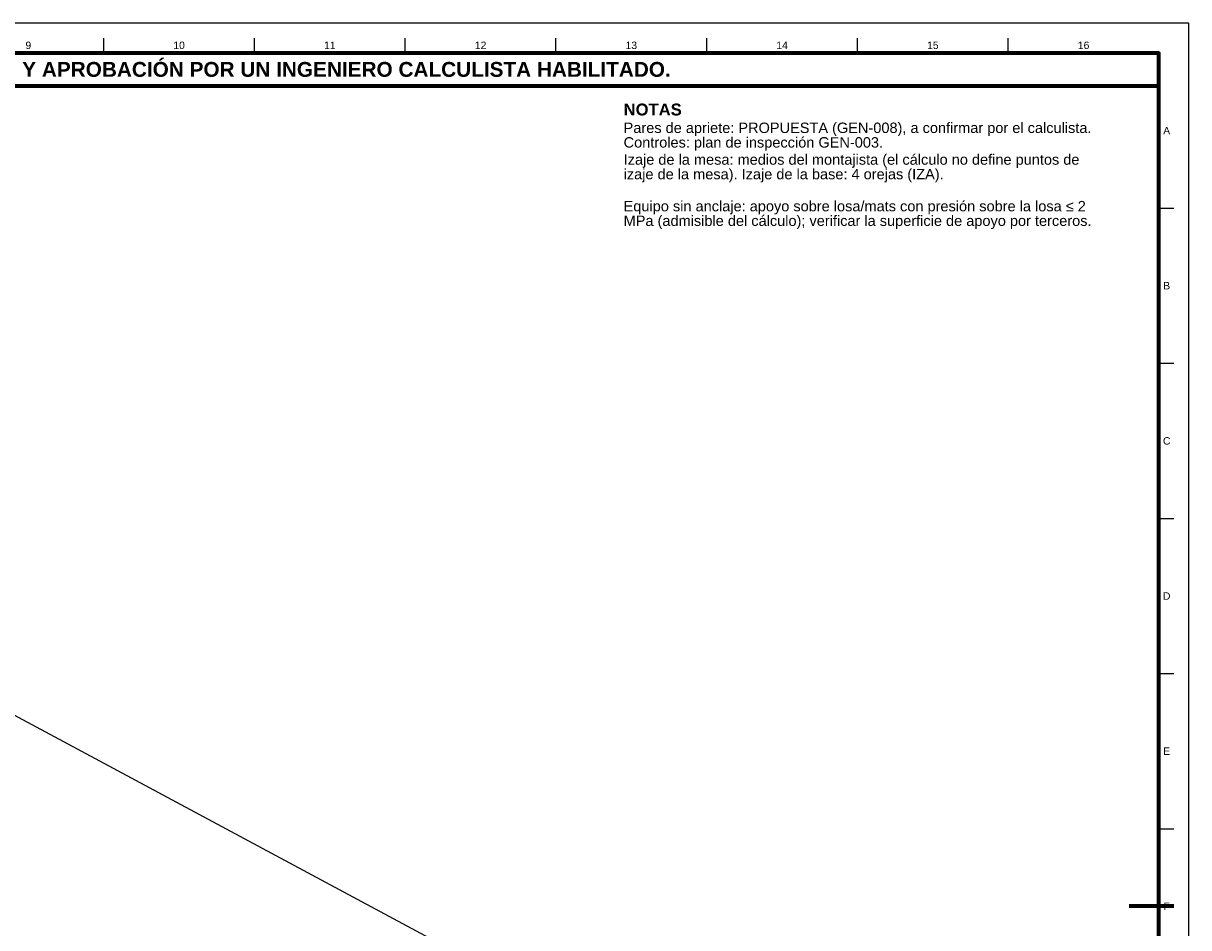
# Model space of a CAD drawing. Header units: millimetres. Extents: x 0 to 841, y 0 to 594.
# Tile 6 of 6: x 449 to 841, y 290 to 594. Entities that reach past the tile are written whole.
import ezdxf
from ezdxf.enums import TextEntityAlignment as Align

# ---------------------------------------------------------------- set-up
doc = ezdxf.new("R2010")
doc.units = ezdxf.units.MM
for name, color, linetype, lineweight in [('FINA', 7, 'CONTINUOUS', 25), ('MARCO', 7, 'CONTINUOUS', 70), ('TXT', 7, 'CONTINUOUS', 25)]:
    doc.layers.add(name, color=color, linetype=linetype, lineweight=lineweight)
doc.styles.add('STD', font='LiberationSans-Regular.ttf')
doc.styles.add('STDB', font='LiberationSans-Bold.ttf')

msp = doc.modelspace()

# ---------------------------------------------------------------- linework, layer by layer
at = {"layer": 'FINA'}
for p, q in [((476.19, 584), (476.19, 589)), ((526.88, 584), (526.88, 589)), ((577.56, 584), (577.56, 589)), ((628.25, 584), (628.25, 589)), ((678.94, 584), (678.94, 589)), ((729.62, 584), (729.62, 589)), ((780.31, 584), (780.31, 589)), ((831, 531.82), (836, 531.82)), ((831, 479.64), (836, 479.64)), ((831, 427.45), (836, 427.45)), ((831, 375.27), (836, 375.27)), ((831, 323.09), (836, 323.09))]:
    msp.add_line(p, q, dxfattribs=at)
msp.add_lwpolyline([(0, 0), (841, 0), (841, 594), (0, 594)], close=True, dxfattribs=at)
msp.add_lwpolyline([(599.5, 278.84), (365.37, 404.55)], dxfattribs=at)
at = {"layer": 'MARCO'}
msp.add_line((836, 297), (821, 297), dxfattribs=at)
for points in [[(20, 10), (831, 10), (831, 584), (20, 584)], [(20, 573), (831, 573), (831, 584), (20, 584)]]:
    msp.add_lwpolyline(points, close=True, dxfattribs=at)

# ---------------------------------------------------------------- texts
at = {"layer": 'TXT'}
for s, height, style, p in [('9', 2.5, 'STD', (450.84, 586.6)), ('10', 2.5, 'STD', (501.53, 586.6)), ('11', 2.5, 'STD', (552.22, 586.6)), ('12', 2.5, 'STD', (602.91, 586.6)), ('13', 2.5, 'STD', (653.59, 586.6)), ('14', 2.5, 'STD', (704.28, 586.6)), ('15', 2.5, 'STD', (754.97, 586.6)), ('16', 2.5, 'STD', (805.66, 586.6)), ('ESTOS PLANOS NO SON VÁLIDOS PARA FABRICACIÓN HASTA SU REVISIÓN Y APROBACIÓN POR UN INGENIERO CALCULISTA HABILITADO.', 5, 'STDB', (425.5, 578.5)), ('A', 2.5, 'STD', (833.6, 557.91)), ('B', 2.5, 'STD', (833.6, 505.73)), ('C', 2.5, 'STD', (833.6, 453.55)), ('D', 2.5, 'STD', (833.6, 401.36)), ('E', 2.5, 'STD', (833.6, 349.18)), ('F', 2.5, 'STD', (833.6, 297))]:
    msp.add_text(s, height=height, dxfattribs=dict(at, style=style)).set_placement(p, align=Align.MIDDLE_CENTER)
for s, height, style, p in [('NOTAS', 4, 'STDB', (651, 567)), ('Pares de apriete: PROPUESTA (GEN-008), a confirmar por el calculista.', 3.5, 'STD', (651, 560.6)), ('Controles: plan de inspección GEN-003.', 3.5, 'STD', (651, 555.7)), ('Izaje de la mesa: medios del montajista (el cálculo no define puntos de', 3.5, 'STD', (651, 549.93)), ('izaje de la mesa). Izaje de la base: 4 orejas (IZA).', 3.5, 'STD', (651, 545.03)), ('Equipo sin anclaje: apoyo sobre losa/mats con presión sobre la losa ≤ 2', 3.5, 'STD', (651, 534.25)), ('MPa (admisible del cálculo); verificar la superficie de apoyo por terceros.', 3.5, 'STD', (651, 529.35))]:
    msp.add_text(s, height=height, dxfattribs=dict(at, style=style)).set_placement(p, align=Align.TOP_LEFT)

doc.saveas('drawing.dxf')
